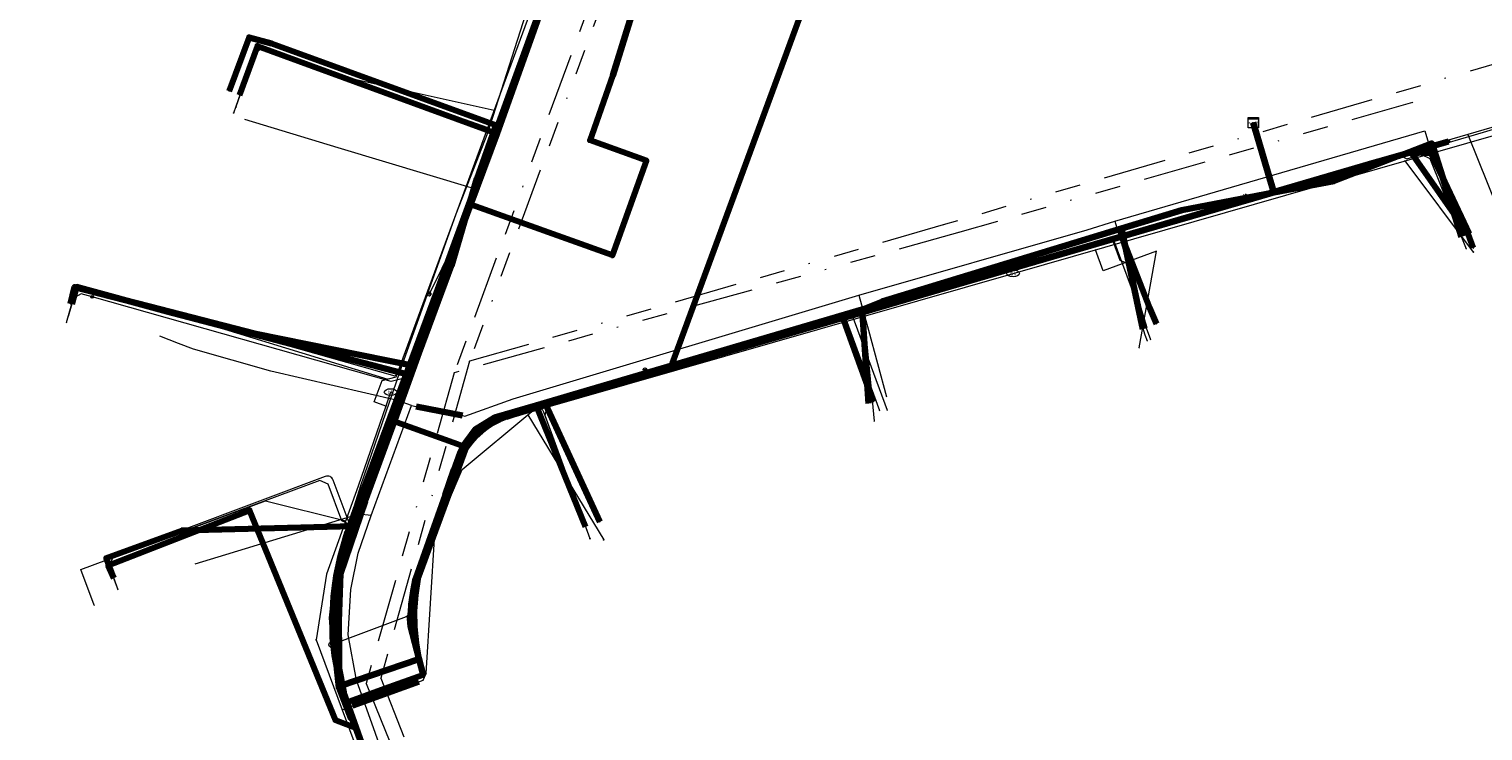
# Model space of a CAD drawing. Header units: metres. Extents: x 242122 to 243107, y 567823 to 568786.
# Tile 34 of 89: x 242435 to 242550, y 567896 to 567952. Entities that reach past the tile are written whole.
import ezdxf
from ezdxf.enums import TextEntityAlignment as Align
from ezdxf.lldxf.tags import DXFTag

# ---------------------------------------------------------------- set-up
doc = ezdxf.new("R2010")
doc.units = ezdxf.units.M
doc.linetypes.add('RI-OVERIG-SO', pattern=[17, 5, -2, 2, -2, 0, -2, 2, -2])
for name, color, linetype, lineweight in [('B-WE-IE-MEUBILAIR_ENEXIS NETBEHEER BV-S', 7, 'Continuous', 18), ('B-WE-KL-DATA_COAXKABEL_10_ZIGGO BV-G', 90, 'KL-DATA-SO', 18), ('B-WE-KL-DATA_COAXKABEL_17_ZIGGO BV-G', 90, 'KL-DATA-SO', 18), ('B-WE-KL-DATA_COAXKABEL_7_ZIGGO BV-G', 90, 'KL-DATA-SO', 18), ('B-WE-KL-DATA_HULPSTUK_KPN BV-S', 90, 'Continuous', 18), ('B-WE-KL-DATA_HULPSTUK_ZIGGO BV-S', 90, 'Continuous', 18), ('B-WE-KL-DATA_KABELBED_KPN BV-G', 90, 'Continuous', 100), ('B-WE-KL-DATA_KABELBED_ZIGGO BV-G', 90, 'Continuous', 100), ('B-WE-KL-DATA_MANTELBUIS_50_ZIGGO BV-G', 90, 'Continuous', 100), ('B-WE-KL-DATA_MANTELBUIS_KPN BV-G', 90, 'Continuous', 100), ('B-WE-KL-DATA_MANTELBUIS_REGGEFIBER OPERATOR BV-G', 90, 'Continuous', 100), ('B-WE-KL-DATA_MANTELBUIS_ZIGGO BV-G', 90, 'Continuous', 100), ('B-WE-KL-DATA_REGGEFIBER OPERATOR BV-G', 90, 'KL-DATA-SO', 18), ('B-WE-KL-ET_LS_400 V_ENEXIS NETBEHEER BV-G', 190, 'KL-LS-SO', 18), ('B-WE-KL-ET_LS_HULPSTUK_ENEXIS NETBEHEER BV-S', 190, 'Continuous', 18), ('B-WE-KL-ET_LS_KABELBED_ENEXIS NETBEHEER BV-G', 190, 'Continuous', 100), ('B-WE-KL-GAS_LD_HULPSTUK_ENEXIS NETBEHEER BV-S', 50, 'Continuous', 18), ('B-WE-KL-GAS_LD_POLYETHYLEEN PE_25_0.1 BAR_ENEXIS NETBEHEER BV-G', 50, 'KL-GAS_LD-SO', 18), ('B-WE-KL-GAS_LD_POLYETHYLEEN PE_32_0.1 BAR_ENEXIS NETBEHEER BV-G', 50, 'KL-GAS_LD-SO', 18), ('B-WE-KL-GAS_LD_SLAGVAST PVC_63_0.1 BAR_ENEXIS NETBEHEER BV-G', 50, 'KL-GAS_LD-SO', 18), ('B-WE-KL-WATER_HULPSTUK_WMD DRINKWATER NV-S', 170, 'Continuous', 18), ('B-WE-KL-WATER_MANTELBUIS_POLYVINYLCHLORIDE PVC_160_WMD DRINKWATER NV-G', 170, 'Continuous', 100), ('B-WE-KL-WATER_POLYETHYLEEN PE_25_WMD DRINKWATER NV-G', 170, 'KL-WATER-SO', 18), ('B-WE-KL-WATER_POLYVINYLCHLORIDE PVC_110_WMD DRINKWATER NV-G', 170, 'KL-WATER-SO', 18), ('B-WE-KL-WATER_POLYVINYLCHLORIDE PVC_50_WMD DRINKWATER NV-G', 170, 'KL-WATER-SO', 18), ('B-WE-KL-WATER_WMD DRINKWATER NV-S', 170, 'Continuous', 18), ('B-WE-RI-VRIJVERVAL_GEMEENTE TYNAARLO-G', 210, 'RI-OVERIG-SO', 18), ('B-WE-RI-VRIJVERVAL_HULPSTUK_GEMEENTE TYNAARLO-S', 210, 'Continuous', 18)]:
    doc.layers.add(name, color=color, linetype=linetype, lineweight=lineweight)
doc.styles.add('NLCS-ISO', font='NLCS-ISO.ttf')
doc.styles.get("Standard").update_dxf_attribs({"font": 'arial.ttf'})
tags = doc.linetypes.add('KL-DATA-SO', pattern='A,4,-1,[101,NLCS.shx,S=0.5,R=0,X=0,Y=0],-1,4,-1,["D",Standard,S=1,R=0,X=-0.25,Y=-0.5],-1.5', length=12.5).pattern_tags.tags
tags[18] = DXFTag(74, 10)
tags = doc.linetypes.add('KL-GAS_LD-SO', pattern='A,4,-1,[69,NLCS.shx,S=0.5,R=0,X=0,Y=0],-1,4,-1,["L",Standard,S=1,R=0,X=0.25,Y=-0.5],-2', length=13).pattern_tags.tags
tags[18] = DXFTag(74, 10)
tags = doc.linetypes.add('KL-LS-SO', pattern='A,4,-1,[103,NLCS.shx,S=0.75,R=0,X=0,Y=0],-1,4,-1,["L",Standard,S=1,R=0,X=0,Y=-0.5],-2', length=13).pattern_tags.tags
tags[18] = DXFTag(74, 10)
doc.linetypes.add('KL-WATER-SO', pattern='A,7,-0.5,[168,NLCS.shx,S=0.75,R=0,X=0.75,Y=0],-2', length=9.5)

# ---------------------------------------------------------------- blocks, each defined once
blk = doc.blocks.new('SKL-WTB_HULP_KAST-SO')
at = {"color": 0, "linetype": 'ByBlock', "lineweight": 18}
for points in [[(-2, 2), (2, 2), (2, 1.68), (-2, 1.68)], [(-2, 1.52), (2, 1.52), (2, -2), (-2, -2)]]:
    blk.add_lwpolyline(points, close=True, dxfattribs=at)
at = {"color": 0, "linetype": 'ByBlock', "lineweight": 18, "style": 'NLCS-ISO'}
blk.add_text('kast', height=1.5, dxfattribs=at).set_placement((0, 0), align=Align.MIDDLE_CENTER)
at = {"color": 0, "linetype": 'ByBlock', "lineweight": 18, "style": 'NLCS-ISO', "flags": 1}
for tag, p in [('TYPE', (2.5, 0)), ('OMSCHRIJVING', (2.5, -3)), ('LABEL', (2.5, -1.5))]:
    blk.add_attdef(tag, p, '', height=1, dxfattribs=at)
blk = doc.blocks.new('SKL-WTB_HULP_OVERIG-SO')
at = {"color": 0, "linetype": 'ByBlock', "lineweight": 18}
for points in [[(-0.14, 0.14), (0.14, -0.14)], [(0.14, 0.14), (-0.14, -0.14)]]:
    blk.add_lwpolyline(points, dxfattribs=at)
at = {"color": 0, "linetype": 'ByBlock', "lineweight": 18, "style": 'NLCS-ISO', "flags": 1}
for tag, p in [('TYPE', (1.5, 0)), ('OMSCHRIJVING', (1.5, -3)), ('LABEL', (1.5, -1.5))]:
    blk.add_attdef(tag, p, '', height=1, dxfattribs=at)
blk = doc.blocks.new('SKL-WTB_HULP_AFSLUITER-SO')
at = {"color": 0, "linetype": 'ByBlock', "lineweight": 18}
blk.add_lwpolyline([(0, 0.8), (0, -0.8)], dxfattribs=at)
blk.add_circle((0, 0), 1, dxfattribs=at)
at = {"color": 0, "linetype": 'ByBlock', "lineweight": 18, "style": 'NLCS-ISO', "flags": 1}
for tag, p in [('TYPE', (1.5, 0)), ('OMSCHRIJVING', (1.5, -3)), ('LABEL', (1.5, -1.5))]:
    blk.add_attdef(tag, p, '', height=1, dxfattribs=at)
blk = doc.blocks.new('SKL-WATER_BRANDKRAAN_BRANDPUT-SO')
at = {"color": 0, "linetype": 'ByBlock', "lineweight": 18}
blk.add_ellipse((0, 0), major_axis=(2.5, 0), ratio=0.54, dxfattribs=at)
at = {"color": 0, "linetype": 'ByBlock', "lineweight": 18, "style": 'NLCS-ISO'}
blk.add_text('bk', height=1.5, dxfattribs=at).set_placement((0.16, 0), align=Align.MIDDLE_CENTER)
blk = doc.blocks.new('SKL-WTB_HULP_MOF-SO')
at = {"linetype": 'ByBlock', "lineweight": 18}
h = blk.add_hatch(color=0, dxfattribs=at)
h.dxf.hatch_style = 1
h.paths.add_polyline_path([(-0.5625, 0, 1), (0.5625, 0, 1)])
at = {"color": 0, "linetype": 'ByBlock', "lineweight": 18}
blk.add_circle((0, 0), 0.5625, dxfattribs=at)
at = {"color": 0, "linetype": 'ByBlock', "lineweight": 18, "style": 'NLCS-ISO', "flags": 1}
for tag, p in [('TYPE', (1.5, 0)), ('OMSCHRIJVING', (1.5, -3)), ('LABEL', (1.5, -1.5))]:
    blk.add_attdef(tag, p, '', height=1, dxfattribs=at)
blk = doc.blocks.new('SKL-WTB_HULP_T STUK-SO')
at = {"color": 0, "linetype": 'ByBlock', "lineweight": 18}
blk.add_circle((0, 0), 1, dxfattribs=at)
at = {"color": 0, "linetype": 'ByBlock', "lineweight": -2, "style": 'NLCS-ISO'}
blk.add_text('T', height=1, dxfattribs=at).set_placement((0, 0), align=Align.MIDDLE_CENTER)
at = {"color": 0, "linetype": 'ByBlock', "lineweight": 18, "style": 'NLCS-ISO', "flags": 1}
for tag, p in [('TYPE', (1.5, 0)), ('OMSCHRIJVING', (1.5, -3)), ('LABEL', (1.5, -1.5))]:
    blk.add_attdef(tag, p, '', height=1, dxfattribs=at)
blk = doc.blocks.new('SIE-MEUBILAIR_PAAL_LICHTMAST-SO')
for points in [[(-0.62, 0), (-1, 0)], [(-0.71, 0.71), (-0.44, 0.44)], [(0, 1), (0, 0.62)], [(0.44, 0.44), (0.71, 0.71)], [(1, 0), (0.62, 0)], [(-0.71, -0.71), (-0.44, -0.44)], [(0, -0.62), (0, -1)], [(0.44, -0.44), (0.71, -0.71)]]:
    blk.add_lwpolyline(points)
blk.add_circle((0, 0), 0.5)
blk = doc.blocks.new('SRI-HULP_OVERIG-SO')
at = {"color": 0, "linetype": 'ByBlock', "lineweight": 18}
for points in [[(-0.14, 0.14), (0.14, -0.14)], [(0.14, 0.14), (-0.14, -0.14)]]:
    blk.add_lwpolyline(points, dxfattribs=at)
at = {"color": 0, "linetype": 'ByBlock', "lineweight": 18, "style": 'NLCS-ISO', "flags": 1}
for tag, p in [('TYPE', (1.5, 0)), ('OMSCHRIJVING', (1.5, -3)), ('LABEL', (1.5, -1.5))]:
    blk.add_attdef(tag, p, '', height=1, dxfattribs=at)

msp = doc.modelspace()

# ---------------------------------------------------------------- linework, layer by layer
at = {"layer": 'B-WE-KL-DATA_COAXKABEL_10_ZIGGO BV-G'}
for points in [[(242472.872, 567982.999), (242478.619, 567980.763), (242485.383, 567979.998), (242472.376, 567943.493), (242470.301, 567937.914), (242481.506, 567933.882), (242484.205, 567941.381), (242479.73, 567942.992), (242481.541, 567948.166), (242484.596, 567957.996), (242487.236, 567964.464), (242492.034, 567962.688)], [(242451.958, 567946.57), (242453.387, 567950.459), (242463.828, 567946.623), (242472.376, 567943.493), (242465.287, 567924.436), (242464.749, 567922.625), (242464.074, 567920.795), (242469.654, 567918.772), (242470.613, 567920.071), (242472.183, 567921.026), (242501.283, 567929.582), (242502.864, 567930.234), (242526.618, 567937.463), (242533.891, 567938.852), (242532.274, 567944.391)], [(242438.674, 567930.008), (242439.062, 567931.379), (242446.203, 567929.435), (242465.287, 567924.436), (242464.749, 567922.625), (242464.074, 567920.795), (242469.654, 567918.772), (242470.613, 567920.071), (242472.183, 567921.026), (242501.283, 567929.582), (242502.864, 567930.234), (242526.618, 567937.463), (242533.891, 567938.852), (242532.274, 567944.391)], [(242441.976, 567908.366), (242441.402, 567909.909), (242447.416, 567912.098), (242460.989, 567912.438), (242464.074, 567920.795), (242469.654, 567918.772), (242470.613, 567920.071), (242472.183, 567921.026), (242501.283, 567929.582), (242502.864, 567930.234), (242526.618, 567937.463), (242533.891, 567938.852), (242532.274, 567944.391)], [(242479.379, 567912.373), (242475.468, 567921.992), (242501.283, 567929.582), (242502.864, 567930.234), (242526.618, 567937.463), (242533.891, 567938.852), (242532.274, 567944.391)], [(242501.799, 567922.138), (242501.283, 567929.582), (242502.864, 567930.234), (242526.618, 567937.463), (242533.891, 567938.852), (242532.274, 567944.391)]]:
    msp.add_lwpolyline(points, dxfattribs=at)
at = {"layer": 'B-WE-KL-DATA_COAXKABEL_17_ZIGGO BV-G'}
for points in [[(242485.383, 567979.998), (242472.376, 567943.493), (242465.287, 567924.436), (242464.749, 567922.625), (242460.989, 567912.438), (242460.291, 567910.756), (242459.619, 567907.268), (242459.41, 567903.391), (242460.234, 567899.269), (242461.059, 567896.878), (242462.196, 567893.677)], [(242462.196, 567893.677), (242461.059, 567896.878), (242460.234, 567899.269), (242459.41, 567903.391), (242459.619, 567907.268), (242460.291, 567910.756), (242460.989, 567912.438), (242464.074, 567920.795), (242469.654, 567918.772), (242470.613, 567920.071), (242472.183, 567921.026), (242501.283, 567929.582), (242502.864, 567930.234), (242526.618, 567937.463), (242533.891, 567938.852), (242532.274, 567944.391)]]:
    msp.add_lwpolyline(points, dxfattribs=at)
at = {"layer": 'B-WE-KL-DATA_COAXKABEL_7_ZIGGO BV-G'}
for points in [[(242523.515, 567928.044), (242521.843, 567936.01), (242526.618, 567937.463), (242533.891, 567938.852), (242532.274, 567944.391)], [(242548.771, 567935.334), (242546.414, 567942.754), (242538.664, 567939.763), (242533.891, 567938.852), (242532.274, 567944.391)]]:
    msp.add_lwpolyline(points, dxfattribs=at)
at = {"layer": 'B-WE-KL-DATA_KABELBED_KPN BV-G'}
for points in [[(242486.102, 567924.939), (242496.705, 567953.699)], [(242451.154, 567946.872), (242452.722, 567951.141), (242454.51, 567950.672), (242472.266, 567944.194), (242470.769, 567939.951), (242468.767, 567933.065), (242466.196, 567926.162), (242464.298, 567920.879), (242461.921, 567914.411), (242459.959, 567908.68), (242459.839, 567904.875), (242459.898, 567899.861), (242460.787, 567897.335), (242460.929, 567897.065), (242460.929, 567897.065)], [(242464.522, 567887.199), (242461.145, 567896.471), (242460.929, 567897.065), (242460.929, 567897.065), (242460.776, 567897.485), (242459.974, 567899.786), (242466.175, 567901.887), (242465.951, 567903.151), (242465.829, 567904.429), (242465.811, 567905.712), (242465.896, 567906.993), (242466.084, 567908.263), (242469.928, 567918.664), (242470.28, 567919.124), (242470.67, 567919.551), (242471.096, 567919.943), (242471.555, 567920.297), (242472.042, 567920.609), (242472.555, 567920.878), (242473.089, 567921.101), (242473.641, 567921.277), (242476.219, 567922.035), (242486.102, 567924.939), (242486.736, 567925.125), (242499.766, 567928.928), (242500, 567928.996), (242508.249, 567931.405), (242521.85, 567935.376), (242542.098, 567941.287), (242544.75, 567942.062), (242546.686, 567942.628)], [(242544.75, 567942.062), (242549.295, 567935.546), (242549.703, 567934.471)], [(242544.75, 567942.062), (242546.363, 567941.969), (242549.368, 567935.578)], [(242521.85, 567935.376), (242524.051, 567929.743), (242524.612, 567928.455)], [(242444.758, 567929.843), (242438.899, 567931.365), (242438.578, 567930.035)], [(242444.758, 567929.843), (242453.262, 567927.669), (242465.644, 567925.166), (242459.815, 567908.896), (242459.593, 567901.886), (242459.823, 567899.647), (242460.754, 567897.253), (242460.929, 567897.065), (242460.929, 567897.065)], [(242499.766, 567928.928), (242502.169, 567922.282)], [(242486.27, 567925.394), (242486.945, 567927.224)], [(242476.219, 567922.035), (242480.508, 567912.771)], [(242461.145, 567896.471), (242459.557, 567897.069), (242452.766, 567913.676), (242441.566, 567909.326), (242441.999, 567908.306)]]:
    msp.add_lwpolyline(points, dxfattribs=at)
at = {"layer": 'B-WE-KL-DATA_KABELBED_ZIGGO BV-G'}
for points in [[(242472.872, 567982.999), (242478.619, 567980.763), (242485.383, 567979.998), (242472.376, 567943.493)], [(242481.525, 567948.12), (242484.596, 567957.996), (242487.236, 567964.464), (242492.034, 567962.688)], [(242451.958, 567946.57), (242453.387, 567950.459), (242472.376, 567943.493)], [(242479.894, 567943.46), (242481.525, 567948.12)], [(242533.891, 567938.852), (242532.274, 567944.391)], [(242472.376, 567943.493), (242470.301, 567937.914)], [(242470.301, 567937.914), (242481.506, 567933.882), (242484.205, 567941.381), (242479.73, 567942.992), (242479.894, 567943.46)], [(242548.771, 567935.334), (242546.414, 567942.754), (242538.664, 567939.763), (242533.891, 567938.852)], [(242533.891, 567938.852), (242526.618, 567937.463), (242521.843, 567936.01)], [(242470.301, 567937.914), (242465.287, 567924.436)], [(242521.843, 567936.01), (242502.864, 567930.234), (242501.283, 567929.582)], [(242523.515, 567928.044), (242521.843, 567936.01)], [(242438.674, 567930.008), (242439.062, 567931.379), (242446.203, 567929.435), (242465.287, 567924.436)], [(242501.283, 567929.582), (242475.468, 567921.992)], [(242501.283, 567929.582), (242501.799, 567922.138)], [(242465.287, 567924.436), (242464.749, 567922.625), (242464.074, 567920.795)], [(242475.468, 567921.992), (242472.183, 567921.026), (242470.613, 567920.071), (242469.654, 567918.772), (242469.253, 567918.917)], [(242479.379, 567912.373), (242475.468, 567921.992)], [(242460.989, 567912.438), (242464.074, 567920.795)], [(242464.391, 567920.68), (242464.074, 567920.795)], [(242469.253, 567918.917), (242464.391, 567920.68)], [(242460.989, 567912.438), (242447.416, 567912.098), (242441.402, 567909.909), (242441.976, 567908.366)], [(242464.693, 567887.156), (242462.196, 567893.677), (242460.234, 567899.269), (242459.41, 567903.391), (242459.619, 567907.268), (242460.291, 567910.756), (242460.989, 567912.438)]]:
    msp.add_lwpolyline(points, dxfattribs=at)
at = {"layer": 'B-WE-KL-DATA_MANTELBUIS_50_ZIGGO BV-G'}
msp.add_lwpolyline([(242479.894, 567943.46), (242481.525, 567948.12)], dxfattribs=at)
at = {"layer": 'B-WE-KL-DATA_MANTELBUIS_KPN BV-G'}
msp.add_lwpolyline([(242486.27, 567925.394), (242486.945, 567927.224)], dxfattribs=at)
at = {"layer": 'B-WE-KL-DATA_MANTELBUIS_REGGEFIBER OPERATOR BV-G'}
msp.add_lwpolyline([(242469.618, 567921.196), (242465.959, 567921.896)], dxfattribs=at)
at = {"layer": 'B-WE-KL-DATA_MANTELBUIS_ZIGGO BV-G'}
msp.add_lwpolyline([(242464.391, 567920.68), (242469.253, 567918.917)], dxfattribs=at)
at = {"layer": 'B-WE-KL-DATA_REGGEFIBER OPERATOR BV-G'}
for points in [[(242431.344, 567995.456), (242441.937, 567992.788), (242448.903, 567990.439), (242453.638, 567988.586), (242462.217, 567985.122), (242470.452, 567981.987), (242473.004, 567981.393), (242479.382, 567979.151), (242481.449, 567978.628), (242482.889, 567972.385), (242480.27, 567965.666), (242470.569, 567939.148), (242459.786, 567942.401), (242452.382, 567944.634)], [(242423.115, 567833.071), (242477.474, 567852.879), (242477.847, 567853.429), (242477.502, 567855.39), (242474.705, 567863.097), (242464.937, 567889.855), (242461.237, 567900.232), (242460.574, 567903.837), (242460.771, 567907.403), (242461.361, 567910.284), (242462.4, 567913.275), (242465.589, 567921.997), (242465.959, 567921.896), (242469.618, 567921.196), (242469.808, 567921.151), (242473.642, 567922.518), (242501.031, 567930.72), (242519.117, 567935.897), (242521.318, 567936.599), (242545.865, 567943.748), (242546.385, 567941.985), (242548.501, 567936.754), (242549.034, 567935.439)], [(242423.115, 567833.071), (242477.474, 567852.879), (242477.847, 567853.429), (242477.502, 567855.39), (242474.705, 567863.097), (242464.937, 567889.855), (242461.237, 567900.232), (242460.574, 567903.837), (242460.771, 567907.403), (242461.361, 567910.284), (242462.4, 567913.275), (242465.589, 567921.997), (242465.959, 567921.896), (242469.618, 567921.196), (242469.808, 567921.151), (242473.642, 567922.518), (242501.031, 567930.72), (242519.117, 567935.897), (242521.318, 567936.599), (242523.033, 567930.842), (242523.831, 567928.163)], [(242423.115, 567833.071), (242477.474, 567852.879), (242477.847, 567853.429), (242477.502, 567855.39), (242474.705, 567863.097), (242464.937, 567889.855), (242461.237, 567900.232), (242460.574, 567903.837), (242460.771, 567907.403), (242461.361, 567910.284), (242462.4, 567913.275), (242465.589, 567921.997), (242465.959, 567921.896), (242469.618, 567921.196), (242469.808, 567921.151), (242473.642, 567922.518), (242501.031, 567930.72), (242501.782, 567927.943), (242503.212, 567922.661)], [(242423.115, 567833.071), (242477.474, 567852.879), (242477.847, 567853.429), (242477.502, 567855.39), (242474.705, 567863.097), (242464.937, 567889.855), (242461.237, 567900.232), (242460.574, 567903.837), (242460.771, 567907.403), (242461.361, 567910.284), (242462.4, 567913.275), (242465.589, 567921.997), (242464.483, 567922.384), (242454.445, 567924.696), (242448.328, 567926.446), (242447.137, 567926.903), (242445.646, 567927.478)], [(242383.13, 567895.985), (242386.771, 567886.525), (242393.567, 567868.449), (242403.612, 567841.622), (242408.036, 567830.116), (242408.929, 567828.812), (242410.137, 567828.67), (242412.884, 567829.437), (242423.115, 567833.071), (242477.474, 567852.879), (242477.847, 567853.429), (242477.502, 567855.39), (242474.705, 567863.097), (242464.937, 567889.855), (242461.237, 567900.232), (242460.574, 567903.837), (242460.771, 567907.403), (242461.361, 567910.284), (242462.4, 567913.275), (242465.589, 567921.997), (242465.959, 567921.896), (242469.618, 567921.196), (242469.808, 567921.151), (242473.642, 567922.518)], [(242383.13, 567895.985), (242386.771, 567886.525), (242393.567, 567868.449), (242403.612, 567841.622), (242408.036, 567830.116), (242408.929, 567828.812), (242410.137, 567828.67), (242412.884, 567829.437), (242423.115, 567833.071), (242477.474, 567852.879), (242477.847, 567853.429), (242477.502, 567855.39), (242474.705, 567863.097), (242464.937, 567889.855), (242461.237, 567900.232), (242460.574, 567903.837), (242460.771, 567907.403), (242461.361, 567910.284), (242462.4, 567913.275), (242461.408, 567913.381), (242450.236, 567909.963), (242448.417, 567909.408)]]:
    msp.add_lwpolyline(points, dxfattribs=at)
at = {"layer": 'B-WE-KL-ET_LS_400 V_ENEXIS NETBEHEER BV-G'}
for points in [[(242475.861, 567953.626), (242471.216, 567940.879), (242470.939, 567940.176), (242468.994, 567934.871), (242467.91, 567931.88), (242461.904, 567915.647), (242461.286, 567914.109), (242460.507, 567911.954), (242460.333, 567911.351), (242459.963, 567910.045), (242459.633, 567908.46), (242459.547, 567907.88), (242459.418, 567906.856), (242459.318, 567905.24), (242459.333, 567903.612), (242459.488, 567902.213), (242459.742, 567900.835), (242459.82, 567900.539), (242459.884, 567900.195), (242460.008, 567899.699), (242460.102, 567899.377), (242461.087, 567896.759), (242461.161, 567896.569)], [(242472.135, 567943.401), (242472.075, 567943.5), (242471.344, 567944.095), (242453.841, 567950.272), (242453.203, 567949.967), (242451.67, 567945.63)], [(242472.497, 567944.394), (242471.216, 567940.879), (242470.939, 567940.176), (242468.994, 567934.871), (242467.91, 567931.88), (242461.904, 567915.647), (242461.286, 567914.109), (242460.507, 567911.954), (242460.333, 567911.351), (242459.963, 567910.045), (242459.633, 567908.46), (242459.547, 567907.88), (242459.418, 567906.856), (242459.318, 567905.24), (242459.333, 567903.612), (242459.488, 567902.213), (242459.742, 567900.835), (242459.82, 567900.539), (242459.884, 567900.195), (242460.008, 567899.699), (242460.102, 567899.377), (242461.087, 567896.759), (242461.161, 567896.569)], [(242544.287, 567941.901), (242544.373, 567941.853), (242549.81, 567943.427), (242550.769, 567943.708), (242555.198, 567945.024)], [(242547.735, 567942.9), (242543.891, 567941.786), (242532.236, 567938.393), (242509.088, 567931.689), (242493.662, 567927.23), (242484.641, 567924.611), (242477.38, 567922.511), (242474.223, 567921.577), (242473.236, 567921.298), (242472.183, 567920.869), (242471.27, 567920.386), (242470.472, 567919.76), (242469.851, 567919.006), (242469.419, 567918.204), (242468.942, 567916.891), (242468.243, 567914.877), (242465.917, 567908.26), (242465.715, 567907.275), (242465.571, 567906.221), (242465.531, 567905.635), (242465.468, 567905.129), (242465.509, 567904.498), (242466.511, 567900.657), (242460.441, 567898.472), (242461.161, 567896.569)], [(242547.735, 567942.9), (242543.891, 567941.786), (242532.236, 567938.393), (242509.088, 567931.689), (242493.662, 567927.23), (242484.641, 567924.611), (242477.38, 567922.511), (242474.223, 567921.577), (242473.236, 567921.298), (242472.183, 567920.869), (242471.27, 567920.386), (242470.472, 567919.76), (242469.851, 567919.006), (242469.419, 567918.204), (242468.942, 567916.891), (242468.243, 567914.877), (242465.917, 567908.26), (242465.715, 567907.275), (242465.571, 567906.221), (242465.531, 567905.635), (242465.468, 567905.129), (242465.509, 567904.498), (242466.511, 567900.657), (242460.441, 567898.472), (242461.161, 567896.569)], [(242543.891, 567941.786), (242544.428, 567941.525), (242545.589, 567941.863), (242546.257, 567941.539), (242549.146, 567934.407)], [(242532.236, 567938.393), (242531.646, 567938.547)], [(242521.087, 567935.164), (242521.702, 567933.506), (242522.024, 567933.36), (242522.315, 567933.203), (242523.401, 567928.533), (242523.688, 567927.577), (242523.862, 567927.109)], [(242468.994, 567934.871), (242466.987, 567930.814)], [(242509.088, 567931.689), (242508.64, 567931.962)], [(242440.293, 567930.589), (242439.427, 567930.834), (242438.81, 567930.489), (242438.402, 567929.046)], [(242465.172, 567924.48), (242464.817, 567924.105), (242463.991, 567923.878), (242440.293, 567930.589)], [(242500.464, 567929.197), (242503.261, 567921.611)], [(242484.641, 567924.611), (242484.084, 567924.801)], [(242476.717, 567922.315), (242476.366, 567922.016), (242476.157, 567921.221), (242479.719, 567911.441)], [(242460.729, 567912.568), (242460.707, 567912.56), (242460.064, 567912.854), (242458.981, 567915.764), (242458.338, 567916.058), (242441.922, 567909.946), (242441.628, 567909.303), (242442.333, 567907.408)], [(242459.547, 567907.88), (242459.83, 567907.379)], [(242461.161, 567896.569), (242462.342, 567893.292), (242475.671, 567856.482), (242476.196, 567855.084), (242476.608, 567853.822), (242476.546, 567853.313), (242476.518, 567852.982)], [(242461.161, 567896.569), (242462.342, 567893.292), (242475.671, 567856.482), (242476.196, 567855.084), (242476.608, 567853.822), (242476.546, 567853.313), (242476.518, 567852.982)]]:
    msp.add_lwpolyline(points, dxfattribs=at)
at = {"layer": 'B-WE-KL-ET_LS_KABELBED_ENEXIS NETBEHEER BV-G'}
for points in [[(242483.457, 567974.33), (242479.324, 567963.117), (242475.861, 567953.626), (242472.497, 567944.394)], [(242472.497, 567944.394), (242471.216, 567940.879), (242470.939, 567940.176), (242468.994, 567934.871), (242467.91, 567931.88), (242461.904, 567915.647), (242461.286, 567914.109), (242460.507, 567911.954), (242460.333, 567911.351), (242459.963, 567910.045), (242459.633, 567908.46), (242459.547, 567907.88), (242459.418, 567906.856), (242459.318, 567905.24), (242459.333, 567903.612), (242459.488, 567902.213), (242459.742, 567900.835), (242459.82, 567900.539), (242459.884, 567900.195), (242460.008, 567899.699), (242460.102, 567899.377), (242460.441, 567898.472)], [(242547.735, 567942.9), (242543.891, 567941.786), (242532.236, 567938.393), (242509.088, 567931.689), (242493.662, 567927.23), (242484.641, 567924.611), (242477.38, 567922.511), (242474.223, 567921.577), (242473.236, 567921.298), (242472.183, 567920.869), (242471.27, 567920.386), (242470.472, 567919.76), (242469.851, 567919.006), (242469.419, 567918.204), (242468.942, 567916.891), (242468.243, 567914.877), (242465.917, 567908.26), (242465.715, 567907.275), (242465.571, 567906.221), (242465.531, 567905.635), (242465.468, 567905.129), (242465.509, 567904.498), (242466.511, 567900.657), (242463.476, 567899.565)], [(242463.476, 567899.565), (242460.441, 567898.472)], [(242460.441, 567898.472), (242461.161, 567896.569)], [(242461.161, 567896.569), (242462.342, 567893.292)]]:
    msp.add_lwpolyline(points, dxfattribs=at)
at = {"layer": 'B-WE-KL-GAS_LD_POLYETHYLEEN PE_25_0.1 BAR_ENEXIS NETBEHEER BV-G'}
for points in [[(242549.262, 567943.441), (242552.385, 567935.72)], [(242521.149, 567935.253), (242524.139, 567927.211)], [(242499.914, 567929.069), (242502.671, 567921.587)]]:
    msp.add_lwpolyline(points, dxfattribs=at)
at = {"layer": 'B-WE-KL-GAS_LD_POLYETHYLEEN PE_32_0.1 BAR_ENEXIS NETBEHEER BV-G'}
for points in [[(242471.623, 567943.573), (242471.588, 567944.009), (242453.367, 567950.438), (242451.67, 567945.63)], [(242464.982, 567925.541), (242464.295, 567924.312), (242439.083, 567931.451), (242438.401, 567929.046)], [(242475.366, 567921.92), (242475.597, 567921.91), (242475.786, 567921.836), (242475.934, 567921.698), (242476.041, 567921.495), (242479.72, 567911.442)], [(242460.648, 567912.691), (242459.382, 567916.061), (242459.333, 567916.168), (242459.276, 567916.255), (242459.209, 567916.321), (242459.133, 567916.368), (242459.048, 567916.394), (242458.954, 567916.401), (242458.85, 567916.387), (242458.738, 567916.353), (242441.889, 567910.021), (242441.782, 567909.972), (242441.695, 567909.915), (242441.628, 567909.848), (242441.582, 567909.772), (242441.555, 567909.687), (242441.549, 567909.593), (242441.562, 567909.489), (242441.596, 567909.377), (242442.335, 567907.412)]]:
    msp.add_lwpolyline(points, dxfattribs=at)
at = {"layer": 'B-WE-KL-GAS_LD_SLAGVAST PVC_63_0.1 BAR_ENEXIS NETBEHEER BV-G'}
for points in [[(242459.244, 567903.04), (242459.081, 567905.166), (242459.289, 567906.847), (242459.94, 567910.645), (242460.648, 567912.691), (242461.566, 567915.648), (242464.982, 567925.541), (242469.133, 567937.161), (242471.623, 567943.573), (242479.382, 567967.767), (242480.58, 567971.305), (242480.733, 567971.72), (242485.804, 567984.317), (242482.361, 567989.887), (242482.601, 567990.436)], [(242557.069, 567945.715), (242475.366, 567921.92), (242473.558, 567921.393), (242472.791, 567921.154), (242472.03, 567920.783), (242471.674, 567920.548), (242471.339, 567920.282), (242471.029, 567919.989), (242470.745, 567919.669), (242470.491, 567919.326), (242470.33, 567919.071), (242470.062, 567918.582), (242469.495, 567917.534), (242466.366, 567909.775), (242465.852, 567907.253), (242465.659, 567905.907), (242465.617, 567905.707), (242465.524, 567905.525), (242465.387, 567905.373), (242465.158, 567905.246), (242459.244, 567903.04)], [(242459.244, 567903.04), (242459.763, 567900.727), (242459.881, 567900.244), (242460.007, 567899.764), (242460.142, 567899.285), (242460.894, 567897.05), (242461.013, 567896.751), (242476.754, 567853.504), (242547.919, 567878.783), (242575.479, 567888.477)]]:
    msp.add_lwpolyline(points, dxfattribs=at)
at = {"layer": 'B-WE-KL-WATER_MANTELBUIS_POLYVINYLCHLORIDE PVC_160_WMD DRINKWATER NV-G'}
msp.add_lwpolyline([(242460.923, 567898.196), (242466.163, 567900.105)], dxfattribs=at)
at = {"layer": 'B-WE-KL-WATER_POLYETHYLEEN PE_25_WMD DRINKWATER NV-G'}
for points in [[(242451.503, 567945.159), (242453.366, 567950.439), (242460.25, 567948.013), (242472.148, 567945.383)], [(242544.267, 567941.354), (242549.694, 567934.144)], [(242523.242, 567926.566), (242524.608, 567934.209), (242520.386, 567932.643), (242519.762, 567934.325)], [(242438.266, 567928.565), (242439.083, 567931.451), (242446.203, 567929.436), (242463.714, 567924.083)], [(242501.444, 567929.071), (242502.242, 567920.755)], [(242474.798, 567921.256), (242480.812, 567911.338)], [(242440.44, 567906.173), (242439.391, 567909.004), (242454.011, 567914.446), (242460.381, 567912.853)]]:
    msp.add_lwpolyline(points, dxfattribs=at)
at = {"layer": 'B-WE-KL-WATER_POLYVINYLCHLORIDE PVC_110_WMD DRINKWATER NV-G'}
for points in [[(242513.241, 567932.455), (242556.458, 567944.851), (242557.255, 567944.458), (242575.185, 567899.836)], [(242460.462, 567898.028), (242466.511, 567900.232), (242466.753, 567900.752), (242467.435, 567911.86), (242469.594, 567916.927), (242475.115, 567921.52), (242513.241, 567932.455)], [(242463.934, 567923.048), (242463.546, 567921.947)], [(242463.546, 567921.947), (242461.375, 567915.588), (242458.844, 567908.621), (242458.024, 567903.419), (242460.086, 567897.891)], [(242460.086, 567897.891), (242460.462, 567898.028)], [(242460.086, 567897.891), (242463.657, 567888.318), (242476.098, 567854.141), (242475.678, 567853.247), (242470.499, 567851.387)]]:
    msp.add_lwpolyline(points, dxfattribs=at)
at = {"layer": 'B-WE-KL-WATER_POLYVINYLCHLORIDE PVC_50_WMD DRINKWATER NV-G'}
msp.add_lwpolyline([(242463.546, 567921.947), (242462.631, 567922.27), (242463.259, 567923.959), (242464.373, 567924.262), (242481.192, 567969.95)], dxfattribs=at)
at = {"layer": 'B-WE-RI-VRIJVERVAL_GEMEENTE TYNAARLO-G'}
for points in [[(242484.1, 567965.75), (242468.977, 567924.582)], [(242481.718, 567956.678), (242470.188, 567925.489)], [(242558.085, 567950.983), (242507.711, 567936.287)], [(242544.876, 567945.977), (242509.038, 567935.712)], [(242507.711, 567936.287), (242470.188, 567925.489)], [(242509.038, 567935.712), (242468.977, 567924.582)], [(242468.977, 567924.582), (242461.998, 567899.98)], [(242470.188, 567925.489), (242463.154, 567900.403)], [(242463.154, 567900.403), (242483.473, 567848.906)], [(242461.998, 567899.98), (242482.159, 567850.032)]]:
    msp.add_lwpolyline(points, dxfattribs=at)

# ---------------------------------------------------------------- block references
at = {"layer": 'B-WE-IE-MEUBILAIR_ENEXIS NETBEHEER BV-S', "xscale": 0.2, "yscale": 0.2, "zscale": 0.2}
for p in [(242531.646, 567938.547), (242508.64, 567931.962), (242466.987, 567930.814), (242484.084, 567924.801), (242459.83, 567907.379)]:
    msp.add_blockref('SIE-MEUBILAIR_PAAL_LICHTMAST-SO', p, dxfattribs=at)
at = {"layer": 'B-WE-KL-DATA_HULPSTUK_KPN BV-S', "xscale": 0.2, "yscale": 0.2, "zscale": 0.2}
for p in [(242451.154, 567946.872), (242544.75, 567942.062), (242546.686, 567942.628), (242521.85, 567935.376), (242549.368, 567935.578), (242549.703, 567934.471), (242438.578, 567930.035), (242444.758, 567929.843), (242499.766, 567928.928), (242524.612, 567928.455), (242486.102, 567924.939), (242502.169, 567922.282), (242476.219, 567922.035), (242480.508, 567912.771), (242441.999, 567908.306), (242460.929, 567897.065), (242461.145, 567896.471)]:
    msp.add_blockref('SKL-WTB_HULP_OVERIG-SO', p, dxfattribs=at)
at = {"layer": 'B-WE-KL-DATA_HULPSTUK_ZIGGO BV-S', "xscale": 0.2, "yscale": 0.2, "zscale": 0.2}
msp.add_blockref('SKL-WTB_HULP_KAST-SO', (242532.274, 567944.391), dxfattribs=at)
at = {"layer": 'B-WE-KL-ET_LS_HULPSTUK_ENEXIS NETBEHEER BV-S', "xscale": 0.2, "yscale": 0.2, "zscale": 0.2}
for name, p in [('SKL-WTB_HULP_OVERIG-SO', (242451.67, 567945.63)), ('SKL-WTB_HULP_MOF-SO', (242472.497, 567944.394)), ('SKL-WTB_HULP_MOF-SO', (242472.135, 567943.401)), ('SKL-WTB_HULP_MOF-SO', (242547.735, 567942.9)), ('SKL-WTB_HULP_MOF-SO', (242547.735, 567942.9)), ('SKL-WTB_HULP_MOF-SO', (242543.891, 567941.786)), ('SKL-WTB_HULP_MOF-SO', (242544.287, 567941.901)), ('SKL-WTB_HULP_MOF-SO', (242532.236, 567938.393)), ('SKL-WTB_HULP_MOF-SO', (242468.994, 567934.871)), ('SKL-WTB_HULP_MOF-SO', (242521.087, 567935.164)), ('SKL-WTB_HULP_OVERIG-SO', (242549.146, 567934.407)), ('SKL-WTB_HULP_MOF-SO', (242509.088, 567931.689)), ('SKL-WTB_HULP_MOF-SO', (242440.293, 567930.589)), ('SKL-WTB_HULP_MOF-SO', (242500.464, 567929.197)), ('SKL-WTB_HULP_OVERIG-SO', (242438.402, 567929.046)), ('SKL-WTB_HULP_OVERIG-SO', (242523.862, 567927.109)), ('SKL-WTB_HULP_MOF-SO', (242465.172, 567924.48)), ('SKL-WTB_HULP_MOF-SO', (242484.641, 567924.611)), ('SKL-WTB_HULP_MOF-SO', (242476.717, 567922.315)), ('SKL-WTB_HULP_OVERIG-SO', (242503.261, 567921.611)), ('SKL-WTB_HULP_MOF-SO', (242460.729, 567912.568)), ('SKL-WTB_HULP_OVERIG-SO', (242479.719, 567911.441)), ('SKL-WTB_HULP_OVERIG-SO', (242442.333, 567907.408)), ('SKL-WTB_HULP_MOF-SO', (242459.547, 567907.88)), ('SKL-WTB_HULP_MOF-SO', (242461.161, 567896.569)), ('SKL-WTB_HULP_MOF-SO', (242461.161, 567896.569))]:
    msp.add_blockref(name, p, dxfattribs=at)
at = {"layer": 'B-WE-KL-GAS_LD_HULPSTUK_ENEXIS NETBEHEER BV-S', "xscale": 0.2, "yscale": 0.2, "zscale": 0.2}
for name, p in [('SKL-WTB_HULP_OVERIG-SO', (242451.67, 567945.63)), ('SKL-WTB_HULP_OVERIG-SO', (242471.623, 567943.573)), ('SKL-WTB_HULP_OVERIG-SO', (242549.262, 567943.441)), ('SKL-WTB_HULP_OVERIG-SO', (242521.149, 567935.253)), ('SKL-WTB_HULP_OVERIG-SO', (242438.401, 567929.046)), ('SKL-WTB_HULP_OVERIG-SO', (242499.914, 567929.069)), ('SKL-WTB_HULP_OVERIG-SO', (242524.139, 567927.211)), ('SKL-WTB_HULP_OVERIG-SO', (242464.982, 567925.541)), ('SKL-WTB_HULP_OVERIG-SO', (242475.366, 567921.92)), ('SKL-WTB_HULP_OVERIG-SO', (242502.671, 567921.587)), ('SKL-WTB_HULP_OVERIG-SO', (242460.648, 567912.691)), ('SKL-WTB_HULP_OVERIG-SO', (242479.72, 567911.442)), ('SKL-WTB_HULP_OVERIG-SO', (242442.335, 567907.412)), ('SKL-WTB_HULP_T STUK-SO', (242459.244, 567903.04))]:
    msp.add_blockref(name, p, dxfattribs=at)
at = {"layer": 'B-WE-KL-WATER_HULPSTUK_WMD DRINKWATER NV-S', "xscale": 0.2, "yscale": 0.2, "zscale": 0.2}
for name, p in [('SKL-WTB_HULP_OVERIG-SO', (242472.148, 567945.383)), ('SKL-WTB_HULP_OVERIG-SO', (242451.503, 567945.159)), ('SKL-WTB_HULP_OVERIG-SO', (242544.267, 567941.354)), ('SKL-WTB_HULP_OVERIG-SO', (242519.762, 567934.325)), ('SKL-WTB_HULP_OVERIG-SO', (242549.694, 567934.144)), ('SKL-WTB_HULP_OVERIG-SO', (242438.266, 567928.565)), ('SKL-WTB_HULP_OVERIG-SO', (242501.444, 567929.071)), ('SKL-WTB_HULP_OVERIG-SO', (242523.242, 567926.566)), ('SKL-WTB_HULP_OVERIG-SO', (242463.714, 567924.083)), ('SKL-WTB_HULP_OVERIG-SO', (242463.546, 567921.947)), ('SKL-WTB_HULP_OVERIG-SO', (242474.798, 567921.256)), ('SKL-WTB_HULP_OVERIG-SO', (242475.115, 567921.52)), ('SKL-WTB_HULP_OVERIG-SO', (242502.242, 567920.755)), ('SKL-WTB_HULP_OVERIG-SO', (242469.594, 567916.927)), ('SKL-WTB_HULP_OVERIG-SO', (242460.381, 567912.853)), ('SKL-WTB_HULP_OVERIG-SO', (242467.435, 567911.86)), ('SKL-WTB_HULP_OVERIG-SO', (242480.812, 567911.338)), ('SKL-WTB_HULP_OVERIG-SO', (242440.44, 567906.173)), ('SKL-WTB_HULP_OVERIG-SO', (242458.024, 567903.419)), ('SKL-WTB_HULP_OVERIG-SO', (242466.753, 567900.752)), ('SKL-WTB_HULP_OVERIG-SO', (242466.511, 567900.232)), ('SKL-WTB_HULP_AFSLUITER-SO', (242460.462, 567898.028)), ('SKL-WTB_HULP_OVERIG-SO', (242460.086, 567897.891))]:
    msp.add_blockref(name, p, dxfattribs=at)
at = {"layer": 'B-WE-KL-WATER_WMD DRINKWATER NV-S', "xscale": 0.2, "yscale": 0.2, "zscale": 0.2}
for p in [(242513.241, 567932.455), (242463.934, 567923.048)]:
    msp.add_blockref('SKL-WATER_BRANDKRAAN_BRANDPUT-SO', p, dxfattribs=at)
at = {"layer": 'B-WE-RI-VRIJVERVAL_HULPSTUK_GEMEENTE TYNAARLO-S', "xscale": 0.2, "yscale": 0.2, "zscale": 0.2}
for p in [(242544.876, 567945.977), (242507.711, 567936.287), (242509.038, 567935.712), (242468.977, 567924.582), (242470.188, 567925.489), (242463.154, 567900.403), (242461.998, 567899.98)]:
    msp.add_blockref('SRI-HULP_OVERIG-SO', p, dxfattribs=at)

doc.saveas('drawing.dxf')
